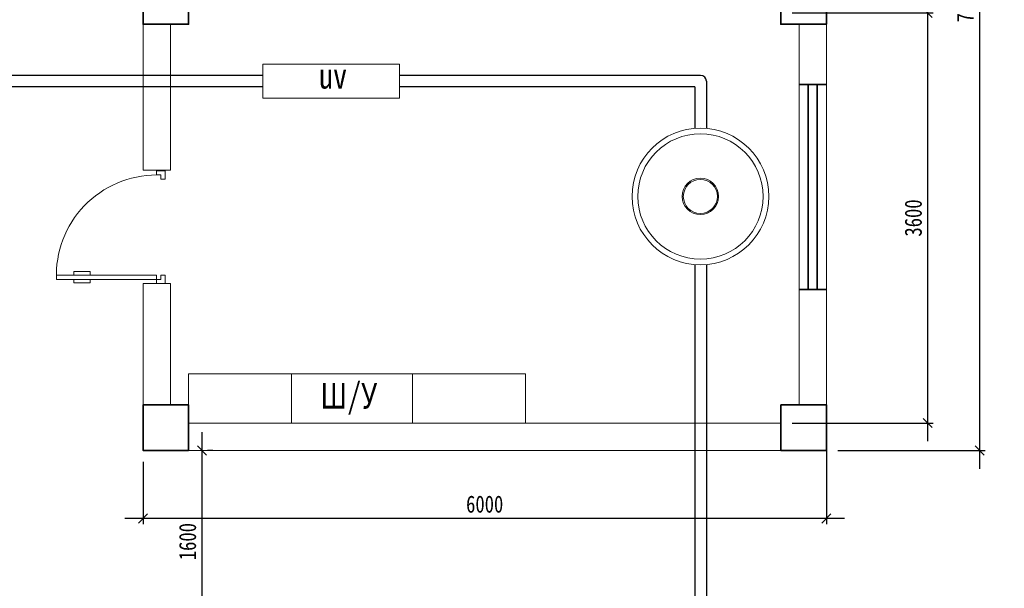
# Model space of a CAD drawing. Extents: x -119078 to 1619993, y 264752 to 340742.
# Tile 18 of 220: x 72161 to 80806, y 310594 to 315583. Entities that reach past the tile are written whole.
import ezdxf

# ---------------------------------------------------------------- set-up
doc = ezdxf.new("R2010")
doc.units = 0
doc.header["$MEASUREMENT"] = 0
doc.header["$PDMODE"] = 32
doc.header["$PDSIZE"] = 0.5
doc.linetypes.add('CONTI', pattern=[0])
doc.layers.get('0').update_dxf_attribs({"color": 250, "linetype": 'CONTI'})
for name, color, linetype, lineweight in [('1轮廓实线层', 7, 'Continuous', 18), ('EB0', 7, 'Continuous', 35), ('尺寸线层', 3, 'Continuous', 18), ('金属管件', 2, 'Continuous', 18)]:
    doc.layers.add(name, color=color, linetype=linetype, lineweight=lineweight)
doc.styles.add('ICOCPEUR', font='isocpeui.ttf')
doc.styles.add('宋体', font='txt', dxfattribs={"width": 0.8})
doc.dimstyles.new('新', dxfattribs={"dimtxt": 150, "dimasz": 80, "dimexe": 50, "dimexo": 100, "dimgap": 50, "dimtad": 1, "dimdec": 0, "dimtxsty": '宋体', "dimblk": 'OBLIQUE', "dimcen": 2.5, "dimdle": 160, "dimclrd": 3, "dimadec": 0, "dimazin": 0, "dimtfac": 1, "dimtdec": 0, "dimtmove": 1, "dimatfit": 3, "dimfxl": 1, "dimtolj": 1, "dimarcsym": 0})

# ---------------------------------------------------------------- blocks, each defined once
blk = doc.blocks.new('_Oblique')
at = {"color": 0, "linetype": 'ByBlock', "lineweight": -2}
blk.add_line((-0.5, -0.5), (0.5, 0.5), dxfattribs=at)
blk = doc.blocks.new('*D647')
at = {"layer": 'Defpoints', "color": 0, "transparency": 16777216}
for p in [(79243.5, 312203.3), (73243.5, 311803.3), (73243.5, 311206.4)]:
    blk.add_point(p, dxfattribs=at)
at = {"layer": '金属管件', "color": 0, "linetype": 'Continuous', "lineweight": -2, "transparency": 16777216}
for p, q in [((79243.5, 312103.3), (79243.5, 311156.4)), ((73243.5, 311703.3), (73243.5, 311156.4))]:
    blk.add_line(p, q, dxfattribs=at)
at = {"layer": '金属管件', "color": 3, "linetype": 'Continuous', "lineweight": -2, "transparency": 16777216}
blk.add_line((79403.5, 311206.4), (73083.5, 311206.4), dxfattribs=at)
at = {"layer": '金属管件', "color": 3, "lineweight": -2, "transparency": 16777216, "xscale": 80, "yscale": 80, "zscale": 80}
for p, rotation in [((73243.5, 311206.4), 180.0000856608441), ((79243.5, 311206.4), 8.566084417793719e-05)]:
    blk.add_blockref('_Oblique', p, dxfattribs=dict(at, rotation=rotation))
at = {"layer": '金属管件', "color": 0, "transparency": 16777216, "insert": (76243.5, 311331.4), "char_height": 150, "attachment_point": 5, "rotation": 0.00009, "style": '宋体'}
blk.add_mtext('\\A1;6000', dxfattribs=at)
blk = doc.blocks.new('*D644')
at = {"layer": 'Defpoints', "color": 0, "transparency": 16777216}
for p in [(78843.6, 315643.3), (78843.6, 312043.3), (80132.2, 312043.3)]:
    blk.add_point(p, dxfattribs=at)
at = {"layer": '金属管件', "color": 3, "linetype": 'Continuous', "lineweight": -2, "transparency": 16777216}
blk.add_line((80132.2, 315803.3), (80132.2, 311883.3), dxfattribs=at)
at = {"layer": '金属管件', "color": 0, "linetype": 'Continuous', "lineweight": -2, "transparency": 16777216}
for p, q in [((78943.6, 315643.3), (80182.2, 315643.3)), ((78943.6, 312043.3), (80182.2, 312043.3))]:
    blk.add_line(p, q, dxfattribs=at)
at = {"layer": '金属管件', "color": 3, "lineweight": -2, "transparency": 16777216, "xscale": 80, "yscale": 80, "zscale": 80}
for p, rotation in [((80132.2, 315643.3), 90), ((80132.2, 312043.3), 270)]:
    blk.add_blockref('_Oblique', p, dxfattribs=dict(at, rotation=rotation))
at = {"layer": '金属管件', "color": 0, "transparency": 16777216, "insert": (80007.2, 313843.3), "char_height": 150, "attachment_point": 5, "rotation": 90, "style": '宋体'}
blk.add_mtext('\\A1;3600', dxfattribs=at)
blk = doc.blocks.new('*D645')
at = {"layer": 'Defpoints', "color": 0, "transparency": 16777216}
for p in [(73756.9, 311803.3), (73760.6, 310203.3), (73760.6, 310203.3)]:
    blk.add_point(p, dxfattribs=at)
at = {"layer": '金属管件', "color": 3, "linetype": 'Continuous', "lineweight": -2, "transparency": 16777216}
blk.add_line((73760.6, 311963.3), (73760.6, 310043.3), dxfattribs=at)
at = {"layer": '金属管件', "color": 0, "linetype": 'Continuous', "lineweight": -2, "transparency": 16777216}
for p, q in [((73856.9, 311803.3), (73810.6, 311803.3)), ((73860.6, 310203.3), (73810.6, 310203.3))]:
    blk.add_line(p, q, dxfattribs=at)
at = {"layer": '金属管件', "color": 3, "lineweight": -2, "transparency": 16777216, "xscale": 80, "yscale": 80, "zscale": 80}
for p, rotation in [((73760.6, 311803.3), 90), ((73760.6, 310203.3), 270)]:
    blk.add_blockref('_Oblique', p, dxfattribs=dict(at, rotation=rotation))
at = {"layer": '金属管件', "color": 0, "transparency": 16777216, "insert": (73635.6, 311003.3), "char_height": 150, "attachment_point": 5, "rotation": 90, "style": '宋体'}
blk.add_mtext('\\A1;1600', dxfattribs=at)
blk = doc.blocks.new('*D652')
at = {"layer": 'Defpoints', "color": 0, "transparency": 16777216}
for p in [(79243.6, 319643.3), (79243.6, 311803.3), (80589, 311803.3)]:
    blk.add_point(p, dxfattribs=at)
at = {"layer": '金属管件', "color": 3, "linetype": 'Continuous', "lineweight": -2, "transparency": 16777216}
blk.add_line((80589, 319803.3), (80589, 311643.3), dxfattribs=at)
at = {"layer": '金属管件', "color": 0, "linetype": 'Continuous', "lineweight": -2, "transparency": 16777216}
for p, q in [((79343.6, 319643.3), (80639, 319643.3)), ((79343.6, 311803.3), (80639, 311803.3))]:
    blk.add_line(p, q, dxfattribs=at)
at = {"layer": '金属管件', "color": 3, "lineweight": -2, "transparency": 16777216, "xscale": 80, "yscale": 80, "zscale": 80}
for p, rotation in [((80589, 319643.3), 90), ((80589, 311803.3), 270)]:
    blk.add_blockref('_Oblique', p, dxfattribs=dict(at, rotation=rotation))
at = {"layer": '金属管件', "color": 0, "transparency": 16777216, "insert": (80464, 315723.3), "char_height": 150, "attachment_point": 5, "rotation": 90, "style": '宋体'}
blk.add_mtext('\\A1;7840', dxfattribs=at)

msp = doc.modelspace()

# ---------------------------------------------------------------- linework, layer by layer
at = {"layer": '1轮廓实线层'}
for p, q in [((79243.567, 319643.288), (79243.579, 311803.299)), ((73243.457, 314263.055), (73243.512, 316713.256)), ((73243.457, 314263.055), (73243.455, 315543.29)), ((73483.457, 314263.056), (73483.455, 315543.29)), ((79003.514, 315543.297), (79003.519, 312203.299)), ((79243.573, 315543.297), (79243.508, 312203.299)), ((74294.305, 315193.852), (75494.305, 315193.852)), ((74294.305, 314893.852), (74294.305, 315193.852)), ((75494.305, 315193.852), (75494.305, 314893.852)), ((75494.305, 314893.852), (74294.305, 314893.852)), ((73483.457, 314263.056), (73243.457, 314263.055)), ((73362.764, 314263.056), (73243.457, 314263.055)), ((73362.764, 314263.056), (73362.764, 314220.676)), ((73362.764, 314220.676), (73362.764, 314263.056)), ((73436.975, 314257.781), (73362.764, 314257.781)), ((73436.975, 314183.571), (73436.975, 314257.781)), ((73362.764, 314220.676), (73399.87, 314220.676)), ((73399.87, 314220.676), (73399.87, 314183.571)), ((73399.87, 314183.571), (73436.975, 314183.571)), ((72482.823, 313341.5), (73362.763, 313341.466)), ((73362.763, 313304.36), (72483.552, 313304.362)), ((72637.255, 313304.361), (72483.552, 313304.362)), ((72637.255, 313372.854), (72780.038, 313372.854)), ((72637.255, 313341.467), (72637.255, 313372.854)), ((72637.255, 313272.974), (72637.255, 313304.361)), ((72637.255, 313272.974), (72637.255, 313304.361)), ((72780.038, 313341.466), (72780.038, 313372.854)), ((72780.038, 313272.974), (72780.038, 313304.361)), ((73361.878, 313304.36), (72780.038, 313304.361)), ((72780.038, 313304.361), (72780.038, 313272.974)), ((73361.878, 313341.465), (73361.878, 313267.254)), ((73361.878, 313267.254), (73361.878, 313304.36)), ((73362.763, 313267.255), (73362.763, 313304.36)), ((73362.763, 313304.36), (73399.868, 313304.36)), ((73399.868, 313304.36), (73399.868, 313341.466)), ((73399.868, 313341.466), (73436.974, 313341.465)), ((73436.974, 313341.465), (73436.973, 313267.255)), ((72637.255, 313272.974), (72780.038, 313272.974)), ((72780.038, 313272.974), (72637.255, 313272.974)), ((73483.459, 313267.254), (73243.459, 313267.254)), ((73243.459, 313267.254), (73243.46, 312203.291)), ((73243.46, 311803.29), (73243.462, 313267.254)), ((73243.462, 313267.254), (73361.878, 313267.254)), ((73436.973, 313267.255), (73362.763, 313267.255)), ((73483.461, 312203.292), (73483.459, 313267.254)), ((74546.765, 312477.055), (74546.765, 312043.304)), ((75608.322, 312477.055), (75608.322, 312043.304)), ((73643.46, 312043.299), (78843.557, 312043.307)), ((73243.46, 311803.291), (78843.557, 311803.3)), ((79243.579, 311803.299), (73243.46, 311803.29))]:
    msp.add_line(p, q, dxfattribs=at)
msp.add_lwpolyline([(76601.841, 312043.304), (73643.46, 312043.304), (73643.46, 312477.055), (76601.841, 312477.055)], close=True, dxfattribs=at)
for radius in [600, 550, 160, 150]:
    msp.add_circle((78137.556, 314032.399), radius, dxfattribs=at)
msp.add_arc((73363.28, 313340.219), 880.457, 90.0335223, 182.3340493, dxfattribs=at)
at = {"layer": 'EB0', "color": 0}
for p, q in [((79243.574, 315014.842), (79003.574, 315014.842)), ((79083.515, 315014.842), (79083.517, 313214.842)), ((79163.515, 315014.842), (79163.517, 313214.842)), ((79003.517, 313214.842), (79243.517, 313214.842))]:
    msp.add_line(p, q, dxfattribs=at)
at = {"layer": 'EB0'}
for points in [[(73243.454, 315943.29), (73243.455, 315543.29), (73643.455, 315543.29), (73643.454, 315943.29), (73243.454, 315943.29)], [(79243.572, 315943.297), (79243.573, 315543.297), (78843.573, 315543.297), (78843.572, 315943.297), (79243.572, 315943.297)], [(73243.46, 312203.291), (73243.46, 311803.291), (73643.46, 311803.292), (73643.46, 312203.292), (73243.46, 312203.291)], [(78843.557, 312203.298), (78843.557, 311803.298), (79243.557, 311803.299), (79243.557, 312203.299), (78843.557, 312203.298)]]:
    msp.add_lwpolyline(points, dxfattribs=at)
at = {"layer": '金属管件'}
msp.add_line((74294.305, 315093.852), (74294.305, 315193.852), dxfattribs=at)
at = {"layer": '金属管件', "color": 143, "lineweight": 30, "true_color": 0x7aafdf}
for p, q in [((74294.305, 315093.852), (69901.258, 315093.852)), ((78139.715, 315093.852), (75494.305, 315093.852)), ((78189.715, 315043.852), (78189.715, 314630.127)), ((74294.305, 314993.852), (69901.258, 314993.852)), ((78089.715, 314993.852), (75494.305, 314993.852)), ((78089.715, 314993.852), (78089.715, 314630.488)), ((78089.715, 313434.309), (78089.715, 309542.459)), ((78189.715, 313434.67), (78189.715, 309542.348))]:
    msp.add_line(p, q, dxfattribs=at)
msp.add_arc((78139.715, 315043.852), 50, 0, 90, dxfattribs=at)

# ---------------------------------------------------------------- texts
at = {"linetype": 'Continuous', "lineweight": 25, "ltscale": 15, "insert": (12863.76, 311222.017), "char_height": 250, "width": 17877.44941, "attachment_point": 1, "style": 'ICOCPEUR'}
msp.add_mtext('\\pi4862.31;{\\H1.16667x;\\LАнтисейсмические мероприятия\\P\\pi0;\\H0.71428x;\\l       Для обеспечения сейсмостойкости несущих конструкций и фундаментов соблюдены все условия КМК 2.01.03-19 «Строительство в сейсмических районах».\\P\\pi5355.138;\\H1.4x;\\LАнтикоррозионная защита\\l\\P\\pi0;\\H0.71428x;       Защита конструкций от коррозии должна производиться в соответствии КМК 2.03.11-96 "Защита строительных конструкций от коррозии" ГОСТ 9.402-2004 «Покрытия лакокрасочные. Подготовка (металлических поверхностей перед окрашиванием». Антикоррозионное покрытие должно обеспечивать защиту конструкций. \\P       \\A1;Все несущие металлоконструкции грунтовать и\\A0; окрасить эмалью ПФ-115 (ГОСТ6465-76) за 2 раза по грунтовке ГФ-021 (ГОСТ 25129-82)\\A1;.\\P      Для железобетонных конструкций использовать бетон \\A0;на портландцементе по ГОСТ 10178-85*,\\A1; водонепроницаемости W\\A0;4\\A1; и морозостойкостью F100\\A0;.\\A1;\\P\\A0;       \\A1;Все \\A0;поверхности бетонных и ж.б конструкций, соприкасающиеся с грунтом обмазать \\A1;\\C256;горячим битумом за 2 раза\\A0;\\C0; по ГОСТ 28379-89.}\\P\\pi5566.64787;{\\H1.16666x;\\LАнтипросадочные мероприятия\\A1;\\l\\P\\pi0;\\H0.71428x;        В соответствии с требованиями КМК 2.02.01-98 приняты противопросадочные мероприятия для первого типа грунтовых условий. Для устранения просадочных свойств грунтов I типа предусмотрено уплотнение тяжелыми трамбовками грунтов в основании котлованов и устройство подготовки из бетона класса В7,5. Насыпные грунты и строительный мусор толщиной до 1,5м удалить и заменить засыпкой из ГПС до бетонной подготовки.}', dxfattribs=at)
at = {"layer": '尺寸线层', "color": 240, "lineweight": 30, "true_color": 0xed1f24, "char_height": 225, "attachment_point": 5, "style": '宋体'}
for s, insert in [('uv', (74912.448, 315088.976)), ('Ш/У', (75049.955, 312256.248))]:
    msp.add_mtext(s, dxfattribs=dict(at, insert=insert))

# ---------------------------------------------------------------- dimensions: what is measured, and where the dimension line sits
at = {"layer": '金属管件', "color": 3}
for base, p1, p2, angle, picture, middle in [((80589.047, 311803.299), (79243.567, 319643.288), (79243.579, 311803.299), 90, '*D652', (80464.047, 315723.294)), ((80132.245, 312043.307), (78843.573, 315643.306), (78843.556, 312043.307), 90, '*D644', (80007.245, 313843.306)), ((73243.461, 311206.367), (79243.508, 312203.299), (73243.46, 311803.291), 0.0000857, '*D647', (76243.485, 311331.372)), ((73760.641, 310203.291), (73756.891, 311803.292), (73760.641, 310203.291), 90, '*D645', (73635.641, 311003.292))]:
    dim = msp.add_linear_dim(base=base, p1=p1, p2=p2, angle=angle, dimstyle='新', dxfattribs=at)
    dim.commit()
    dim.dimension.update_dxf_attribs({"geometry": picture, "text_midpoint": middle})

doc.saveas('drawing.dxf')
